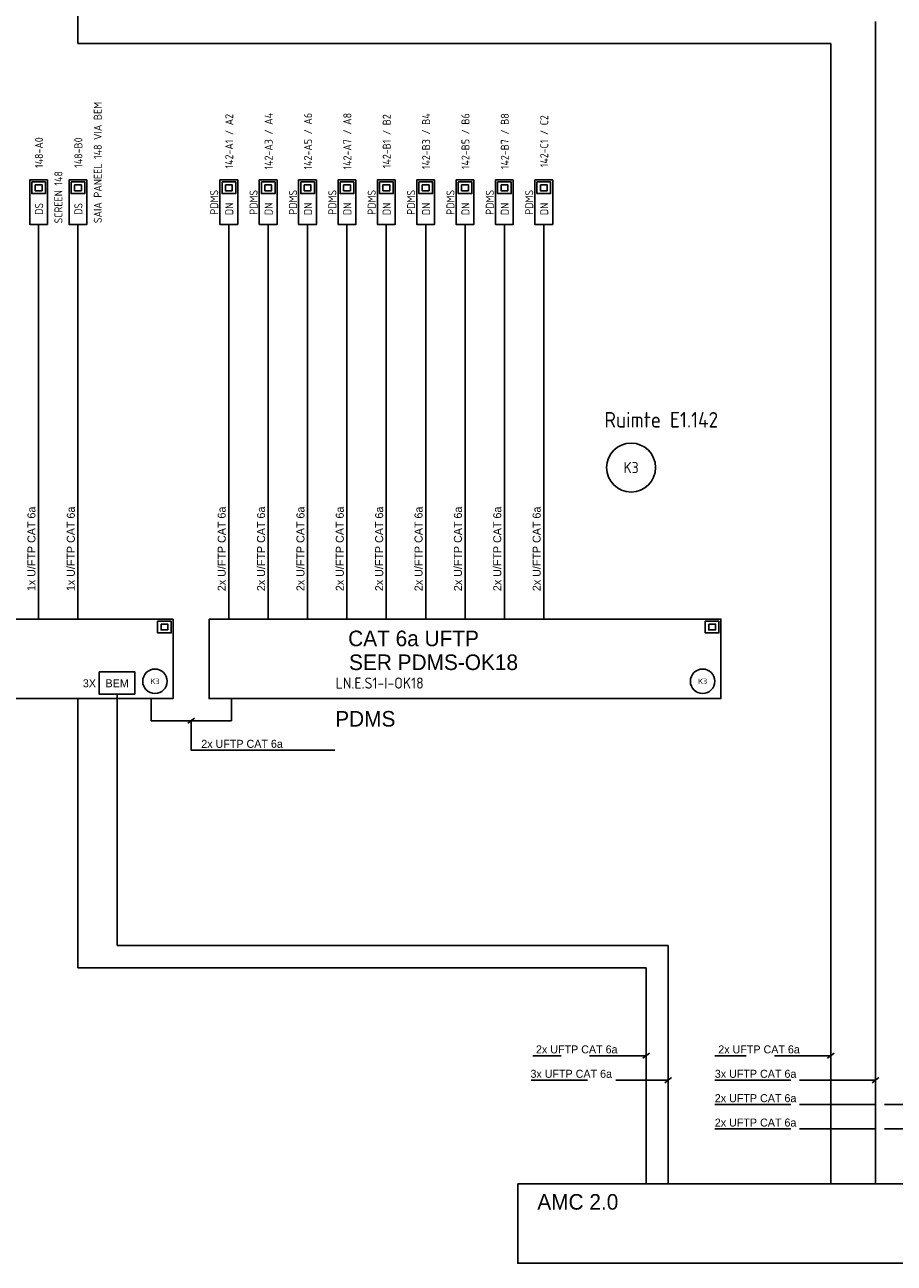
# Model space of a CAD drawing. Header units: millimetres. Extents: x 30 to 777, y 26 to 479.
# Tile 2 of 6: x 226 to 421, y 26 to 304. Entities that reach past the tile are written whole.
import ezdxf
from ezdxf.enums import TextEntityAlignment as Align

# ---------------------------------------------------------------- set-up
doc = ezdxf.new("R2010")
doc.units = ezdxf.units.MM
doc.linetypes.add('DASHED', pattern=[19.05, 12.7, -6.35])
for name, color, linetype in [('AT$1A---_BIJSCHRIFT', 7, 'Continuous'), ('AT$1A---_TEKST', 2, 'Continuous'), ('E--L6100', 3, 'Continuous'), ('E--L6400', 3, 'Continuous'), ('EB6122--_ATTRIB', 2, 'Continuous'), ('EB6441--_ATTRIB', 2, 'Continuous'), ('EL6122--_AARD-NEN3134', 3, 'Continuous'), ('EL6441--_DN', 7, 'Continuous')]:
    doc.layers.add(name, color=color, linetype=linetype)
doc.styles.add('1_8', font='ISO.shx', dxfattribs={"height": 1.8})
doc.styles.add('2_5', font='iso.shx', dxfattribs={"height": 2.5})
doc.styles.add('GBB_ISOP', font='b-gbp3.shx')
doc.styles.add('NORATT', font='isocp.shx')
doc.styles.add('Normaal_staand', font='iso.shx')

# ---------------------------------------------------------------- blocks, each defined once
blk = doc.blocks.new('ES3134')
at = {"color": 0}
blk.add_circle((0, 0), 5.5, dxfattribs=at)
at = {"style": '1_8', "flags": 8}
blk.add_attdef('M_CODE', text='', height=1.8, dxfattribs=at).set_placement((0, 0), align=Align.MIDDLE_CENTER)
at = {"color": 0, "style": '2_5', "flags": 8}
blk.add_attdef('CODE', text='', height=2.5, dxfattribs=at).set_placement((0, 0), align=Align.MIDDLE)
blk = doc.blocks.new('DATA-LS3')
at = {"layer": 'E--L6400', "color": 2, "linetype": 'Continuous'}
blk.add_line((3.1, 0), (0, 0), dxfattribs=at)
for points in [[(13.1, -2), (3.1, -2), (3.1, 2), (13.1, 2)], [(12.63, 1.53), (12.63, -1.54), (10.01, -1.54), (10.01, 1.53)], [(11.98, 0.76), (11.98, -0.77), (10.67, -0.77), (10.67, 0.76)]]:
    blk.add_lwpolyline(points, close=True, dxfattribs=at)
at = {"style": 'NORATT'}
for tag, flags, p in [('CODE', 9, (8.06, 6.75)), ('M_CODE', 8, (8.06, 3.75))]:
    blk.add_attdef(tag, text='', height=1.8, dxfattribs=dict(at, flags=flags)).set_placement(p, align=Align.MIDDLE_CENTER)
for tag, flags, p in [('PANEEL', 9, (0, 3)), ('GRP', 8, (0, -5)), ('RUIMTE', 9, (0, -7.5))]:
    blk.add_attdef(tag, text='', height=1.8, dxfattribs=dict(at, flags=flags)).set_placement(p, align=Align.MIDDLE_LEFT)
at = {"color": 1, "style": 'NORATT'}
blk.add_attdef('DATACODE', text='', height=1.8, dxfattribs=at).set_placement((8.06, 3.75), align=Align.MIDDLE_CENTER)
blk.add_attdef('DATA-TST', text='', height=1.8, dxfattribs=at).set_placement((4.62, 0), align=Align.MIDDLE_LEFT)

msp = doc.modelspace()

# ---------------------------------------------------------------- linework, layer by layer
at = {"color": 1}
for p, q in [((237.62, 328.74), (237.62, 300.24)), ((416.84, 305.24), (416.84, 43.9)), ((406.84, 300.24), (237.62, 300.24)), ((406.84, 300.24), (406.84, 43.9)), ((246.47, 154.01), (246.47, 97.48)), ((237.62, 153.01), (237.62, 92.48)), ((262.32, 147.44), (263.83, 148.58)), ((246.47, 97.48), (370.29, 97.48)), ((370.29, 97.48), (370.29, 43.9)), ((365.29, 92.48), (237.62, 92.48)), ((365.29, 92.48), (365.29, 43.9)), ((364.53, 72.12), (366.04, 73.26)), ((406.08, 72.12), (407.59, 73.26)), ((369.53, 66.64), (371.04, 67.77)), ((416.08, 66.64), (417.59, 67.77))]:
    msp.add_line(p, q, dxfattribs=at)
at = {"color": 3}
for p, q in [((29.71, 170.85), (259.05, 170.85)), ((259.05, 170.85), (259.05, 153.01)), ((259.05, 153.01), (29.71, 153.01))]:
    msp.add_line(p, q, dxfattribs=at)
at = {"color": 1, "linetype": 'DASHED'}
for p, q in [((365.29, 72.69), (339.87, 72.69)), ((406.84, 72.69), (380.74, 72.69)), ((339.45, 67.2), (370.29, 67.2)), ((416.84, 67.2), (380.74, 67.2)), ((380.74, 67.2), (416.84, 67.2)), ((416.84, 61.72), (380.74, 61.72)), ((380.74, 61.72), (426.84, 61.72)), ((416.84, 56.23), (380.74, 56.23)), ((380.74, 56.23), (436.84, 56.23))]:
    msp.add_line(p, q, dxfattribs=at)
at = {"color": 3}
for points in [[(267.11, 170.85), (382.12, 170.85), (382.12, 153.01), (267.11, 153.01)], [(336.46, 43.9), (561.41, 43.9), (561.41, 26.05), (336.46, 26.05)]]:
    msp.add_lwpolyline(points, close=True, dxfattribs=at)
at = {"color": 1}
msp.add_lwpolyline([(242.38, 159.01), (250.38, 159.01), (250.38, 154.01), (242.38, 154.01)], close=True, dxfattribs=at)
for points in [[(254.05, 153.01), (254.05, 148.01), (272.11, 148.01), (272.11, 153.01)], [(263.08, 148.01), (263.08, 141.38), (295.35, 141.38)]]:
    msp.add_lwpolyline(points, dxfattribs=at)
at = {"layer": 'E--L6100', "color": 1}
for points in [[(228.78, 256.5), (228.78, 170.85)], [(237.62, 256.5), (237.62, 170.85)], [(271.53, 256.5), (271.53, 170.85)], [(280.38, 256.5), (280.38, 170.85)], [(289.22, 256.5), (289.22, 170.85)], [(298.07, 256.5), (298.07, 170.85)], [(306.92, 256.5), (306.92, 170.85)], [(315.77, 256.5), (315.77, 170.85)], [(324.61, 256.5), (324.61, 170.85)], [(333.46, 256.5), (333.46, 170.85)], [(342.31, 256.5), (342.31, 170.85)]]:
    msp.add_lwpolyline(points, dxfattribs=at)
at = {"layer": 'E--L6400', "color": 2, "linetype": 'Continuous'}
for points in [[(255.52, 170.38), (258.58, 170.38), (258.58, 167.76), (255.52, 167.76)], [(378.59, 170.38), (381.66, 170.38), (381.66, 167.76), (378.59, 167.76)], [(256.29, 169.73), (257.82, 169.73), (257.82, 168.42), (256.29, 168.42)], [(379.36, 169.73), (380.89, 169.73), (380.89, 168.42), (379.36, 168.42)]]:
    msp.add_lwpolyline(points, close=True, dxfattribs=at)

# ---------------------------------------------------------------- block references
at = {"layer": 'EL6122--_AARD-NEN3134'}
ref = msp.add_blockref('ES3134', (361.92, 204.93), dxfattribs=at)
ref.add_attrib('CODE', 'K3', dxfattribs={"layer": 'EB6122--_ATTRIB', "color": 2, "height": 2.5, "style": 'NORATT', "flags": 8}).set_placement((361.92, 204.93), align=Align.MIDDLE)
ref = msp.add_blockref('ES3134', (254.93, 156.88), dxfattribs=dict(at, xscale=0.5, yscale=0.5, zscale=0.5))
ref.add_attrib('CODE', 'K3', dxfattribs={"layer": 'EB6122--_ATTRIB', "color": 2, "height": 1.25, "style": 'NORATT', "flags": 8}).set_placement((254.93, 156.88), align=Align.MIDDLE)
ref = msp.add_blockref('ES3134', (378, 156.88), dxfattribs=dict(at, xscale=0.5, yscale=0.5, zscale=0.5))
ref.add_attrib('CODE', 'K3', dxfattribs={"layer": 'EB6122--_ATTRIB', "color": 2, "height": 1.25, "style": 'NORATT', "flags": 8}).set_placement((378, 156.88), align=Align.MIDDLE)
at = {"layer": 'EL6441--_DN'}
ref = msp.add_blockref('DATA-LS3', (237.62, 256.5), dxfattribs=dict(at, rotation=90))
ref.add_attrib('DATACODE', '148-B0', dxfattribs={"layer": 'EB6441--_ATTRIB', "color": 1, "height": 1.8, "rotation": 90, "style": 'NORATT'}).set_placement((237.72, 275.73), align=Align.MIDDLE_CENTER)
ref.add_attrib('DATA-TST', 'DS', dxfattribs={"layer": 'EB6441--_ATTRIB', "color": 1, "height": 1.8, "rotation": 90, "style": 'NORATT'}).set_placement((237.72, 263.08), align=Align.MIDDLE_CENTER)
ref.add_attrib('M_CODE', 'SAIA PANEEL 148 VIA BEM', dxfattribs={"layer": 'EB6441--_ATTRIB', "color": 1, "height": 1.8, "rotation": 90, "style": 'NORATT', "flags": 8}).set_placement((242.08, 273.52), align=Align.MIDDLE_CENTER)
ref = msp.add_blockref('DATA-LS3', (271.53, 256.5), dxfattribs=dict(at, rotation=90))
ref.add_attrib('DATACODE', '142-A1 / A2', dxfattribs={"layer": 'EB6441--_ATTRIB', "color": 1, "height": 1.8, "rotation": 90, "style": 'NORATT', "oblique": 360}).set_placement((271.62, 278.3), align=Align.MIDDLE_CENTER)
ref.add_attrib('DATA-TST', 'DN', dxfattribs={"layer": 'EB6441--_ATTRIB', "color": 1, "height": 1.8, "rotation": 90, "style": 'NORATT', "oblique": 360}).set_placement((271.62, 263.08), align=Align.MIDDLE_CENTER)
ref.add_attrib('M_CODE', 'PDMS', dxfattribs={"layer": 'EB6441--_ATTRIB', "color": 1, "height": 1.8, "rotation": 90, "style": 'NORATT', "flags": 8}).set_placement((268.25, 264.56), align=Align.MIDDLE_CENTER)
ref = msp.add_blockref('DATA-LS3', (280.38, 256.5), dxfattribs=dict(at, rotation=90))
ref.add_attrib('DATACODE', '142-A3 / A4', dxfattribs={"layer": 'EB6441--_ATTRIB', "color": 1, "height": 1.8, "rotation": 90, "style": 'NORATT', "oblique": 360}).set_placement((280.47, 278.3), align=Align.MIDDLE_CENTER)
ref.add_attrib('DATA-TST', 'DN', dxfattribs={"layer": 'EB6441--_ATTRIB', "color": 1, "height": 1.8, "rotation": 90, "style": 'NORATT', "oblique": 360}).set_placement((280.47, 263.08), align=Align.MIDDLE_CENTER)
ref.add_attrib('M_CODE', 'PDMS', dxfattribs={"layer": 'EB6441--_ATTRIB', "color": 1, "height": 1.8, "rotation": 90, "style": 'NORATT', "flags": 8}).set_placement((277.1, 264.56), align=Align.MIDDLE_CENTER)
ref = msp.add_blockref('DATA-LS3', (289.22, 256.5), dxfattribs=dict(at, rotation=90))
ref.add_attrib('DATACODE', '142-A5 / A6', dxfattribs={"layer": 'EB6441--_ATTRIB', "color": 1, "height": 1.8, "rotation": 90, "style": 'NORATT', "oblique": 360}).set_placement((289.32, 278.3), align=Align.MIDDLE_CENTER)
ref.add_attrib('DATA-TST', 'DN', dxfattribs={"layer": 'EB6441--_ATTRIB', "color": 1, "height": 1.8, "rotation": 90, "style": 'NORATT', "oblique": 360}).set_placement((289.32, 263.08), align=Align.MIDDLE_CENTER)
ref.add_attrib('M_CODE', 'PDMS', dxfattribs={"layer": 'EB6441--_ATTRIB', "color": 1, "height": 1.8, "rotation": 90, "style": 'NORATT', "flags": 8}).set_placement((285.95, 264.56), align=Align.MIDDLE_CENTER)
ref = msp.add_blockref('DATA-LS3', (298.07, 256.5), dxfattribs=dict(at, rotation=90))
ref.add_attrib('DATACODE', '142-A7 / A8', dxfattribs={"layer": 'EB6441--_ATTRIB', "color": 1, "height": 1.8, "rotation": 90, "style": 'NORATT', "oblique": 360}).set_placement((298.16, 278.3), align=Align.MIDDLE_CENTER)
ref.add_attrib('DATA-TST', 'DN', dxfattribs={"layer": 'EB6441--_ATTRIB', "color": 1, "height": 1.8, "rotation": 90, "style": 'NORATT', "oblique": 360}).set_placement((298.16, 263.08), align=Align.MIDDLE_CENTER)
ref.add_attrib('M_CODE', 'PDMS', dxfattribs={"layer": 'EB6441--_ATTRIB', "color": 1, "height": 1.8, "rotation": 90, "style": 'NORATT', "flags": 8}).set_placement((294.79, 264.56), align=Align.MIDDLE_CENTER)
ref = msp.add_blockref('DATA-LS3', (306.92, 256.5), dxfattribs=dict(at, rotation=90))
ref.add_attrib('DATACODE', '142-B1 / B2', dxfattribs={"layer": 'EB6441--_ATTRIB', "color": 1, "height": 1.8, "rotation": 90, "style": 'NORATT', "oblique": 360}).set_placement((307.01, 278.3), align=Align.MIDDLE_CENTER)
ref.add_attrib('DATA-TST', 'DN', dxfattribs={"layer": 'EB6441--_ATTRIB', "color": 1, "height": 1.8, "rotation": 90, "style": 'NORATT', "oblique": 360}).set_placement((307.01, 263.08), align=Align.MIDDLE_CENTER)
ref.add_attrib('M_CODE', 'PDMS', dxfattribs={"layer": 'EB6441--_ATTRIB', "color": 1, "height": 1.8, "rotation": 90, "style": 'NORATT', "flags": 8}).set_placement((303.64, 264.56), align=Align.MIDDLE_CENTER)
ref = msp.add_blockref('DATA-LS3', (315.77, 256.5), dxfattribs=dict(at, rotation=90))
ref.add_attrib('DATACODE', '142-B3 / B4', dxfattribs={"layer": 'EB6441--_ATTRIB', "color": 1, "height": 1.8, "rotation": 90, "style": 'NORATT', "oblique": 360}).set_placement((315.86, 278.3), align=Align.MIDDLE_CENTER)
ref.add_attrib('DATA-TST', 'DN', dxfattribs={"layer": 'EB6441--_ATTRIB', "color": 1, "height": 1.8, "rotation": 90, "style": 'NORATT', "oblique": 360}).set_placement((315.86, 263.08), align=Align.MIDDLE_CENTER)
ref.add_attrib('M_CODE', 'PDMS', dxfattribs={"layer": 'EB6441--_ATTRIB', "color": 1, "height": 1.8, "rotation": 90, "style": 'NORATT', "flags": 8}).set_placement((312.49, 264.56), align=Align.MIDDLE_CENTER)
ref = msp.add_blockref('DATA-LS3', (324.61, 256.5), dxfattribs=dict(at, rotation=90))
ref.add_attrib('DATACODE', '142-B5 / B6', dxfattribs={"layer": 'EB6441--_ATTRIB', "color": 1, "height": 1.8, "rotation": 90, "style": 'NORATT', "oblique": 360}).set_placement((324.71, 278.3), align=Align.MIDDLE_CENTER)
ref.add_attrib('DATA-TST', 'DN', dxfattribs={"layer": 'EB6441--_ATTRIB', "color": 1, "height": 1.8, "rotation": 90, "style": 'NORATT', "oblique": 360}).set_placement((324.71, 263.08), align=Align.MIDDLE_CENTER)
ref.add_attrib('M_CODE', 'PDMS', dxfattribs={"layer": 'EB6441--_ATTRIB', "color": 1, "height": 1.8, "rotation": 90, "style": 'NORATT', "flags": 8}).set_placement((321.34, 264.56), align=Align.MIDDLE_CENTER)
ref = msp.add_blockref('DATA-LS3', (333.46, 256.5), dxfattribs=dict(at, rotation=90))
ref.add_attrib('DATACODE', '142-B7 / B8', dxfattribs={"layer": 'EB6441--_ATTRIB', "color": 1, "height": 1.8, "rotation": 90, "style": 'NORATT', "oblique": 360}).set_placement((333.55, 278.3), align=Align.MIDDLE_CENTER)
ref.add_attrib('DATA-TST', 'DN', dxfattribs={"layer": 'EB6441--_ATTRIB', "color": 1, "height": 1.8, "rotation": 90, "style": 'NORATT', "oblique": 360}).set_placement((333.55, 263.08), align=Align.MIDDLE_CENTER)
ref.add_attrib('M_CODE', 'PDMS', dxfattribs={"layer": 'EB6441--_ATTRIB', "color": 1, "height": 1.8, "rotation": 90, "style": 'NORATT', "flags": 8}).set_placement((330.18, 264.56), align=Align.MIDDLE_CENTER)
ref = msp.add_blockref('DATA-LS3', (342.31, 256.5), dxfattribs=dict(at, rotation=90))
ref.add_attrib('DATACODE', '142-C1 / C2', dxfattribs={"layer": 'EB6441--_ATTRIB', "color": 1, "height": 1.8, "rotation": 90, "style": 'NORATT', "oblique": 360}).set_placement((342.4, 278.3), align=Align.MIDDLE_CENTER)
ref.add_attrib('DATA-TST', 'DN', dxfattribs={"layer": 'EB6441--_ATTRIB', "color": 1, "height": 1.8, "rotation": 90, "style": 'NORATT', "oblique": 360}).set_placement((342.4, 263.08), align=Align.MIDDLE_CENTER)
ref.add_attrib('M_CODE', 'PDMS', dxfattribs={"layer": 'EB6441--_ATTRIB', "color": 1, "height": 1.8, "rotation": 90, "style": 'NORATT', "flags": 8}).set_placement((339.03, 264.56), align=Align.MIDDLE_CENTER)
ref = msp.add_blockref('DATA-LS3', (228.78, 256.5), dxfattribs=dict(at, rotation=90))
ref.add_attrib('DATACODE', '148-A0', dxfattribs={"layer": 'EB6441--_ATTRIB', "color": 1, "height": 1.8, "rotation": 90, "style": 'NORATT'}).set_placement((228.87, 275.73), align=Align.MIDDLE_CENTER)
ref.add_attrib('DATA-TST', 'DS', dxfattribs={"layer": 'EB6441--_ATTRIB', "color": 1, "height": 1.8, "rotation": 90, "style": 'NORATT'}).set_placement((228.87, 263.08), align=Align.MIDDLE_CENTER)
ref.add_attrib('M_CODE', 'SCREEN 148', dxfattribs={"layer": 'EB6441--_ATTRIB', "color": 1, "height": 1.8, "rotation": 90, "style": 'NORATT', "flags": 8}).set_placement((233.23, 265.69), align=Align.MIDDLE_CENTER)

# ---------------------------------------------------------------- texts
at = {"layer": 'AT$1A---_BIJSCHRIFT', "color": 2, "style": 'Normaal_staand'}
msp.add_text('Ruimte E1.142', height=3.5, dxfattribs=at).set_placement((355.93, 215.67), align=Align.MIDDLE_LEFT)
msp.add_text('LN.E.S1-I-OK18', height=2.5, dxfattribs=at).set_placement((295.54, 154.48), align=Align.BOTTOM_LEFT)
at = {"layer": 'AT$1A---_TEKST', "style": 'GBB_ISOP'}
for s, p in [('1x U/FTP CAT 6a', (228.61, 177.15)), ('1x U/FTP CAT 6a', (237.46, 177.15)), ('2x U/FTP CAT 6a', (271.36, 177.15)), ('2x U/FTP CAT 6a', (280.21, 177.15)), ('2x U/FTP CAT 6a', (289.06, 177.15)), ('2x U/FTP CAT 6a', (297.9, 177.15)), ('2x U/FTP CAT 6a', (306.75, 177.15)), ('2x U/FTP CAT 6a', (315.6, 177.15)), ('2x U/FTP CAT 6a', (324.45, 177.15)), ('2x U/FTP CAT 6a', (333.29, 177.15)), ('2x U/FTP CAT 6a', (342.14, 177.15))]:
    msp.add_text(s, height=1.8, rotation=90, dxfattribs=at).set_placement(p, align=Align.BOTTOM_LEFT)
at = {"layer": 'AT$1A---_TEKST', "color": 3, "style": 'GBB_ISOP'}
for s, p in [('CAT 6a UFTP', (313.04, 166.52)), ('SER PDMS-OK18', (317.53, 161.16)), ('PDMS', (302.2, 148.45)), ('AMC 2.0', (349.95, 39.85))]:
    msp.add_text(s, height=3.5, dxfattribs=at).set_placement(p, align=Align.MIDDLE)
at = {"layer": 'AT$1A---_TEKST', "style": 'GBB_ISOP'}
for s, p in [('3X', (238.73, 154.99)), ('BEM', (243.82, 154.99)), ('2x UFTP CAT 6a', (265.34, 141.38)), ('2x UFTP CAT 6a', (340.55, 72.69)), ('2x UFTP CAT 6a', (381.52, 72.69)), ('3x UFTP CAT 6a', (339.31, 67.2)), ('3x UFTP CAT 6a', (380.74, 67.2)), ('2x UFTP CAT 6a', (380.74, 61.72)), ('2x UFTP CAT 6a', (380.74, 56.23))]:
    msp.add_text(s, height=1.8, dxfattribs=at).set_placement(p, align=Align.BOTTOM_LEFT)

doc.saveas('drawing.dxf')
